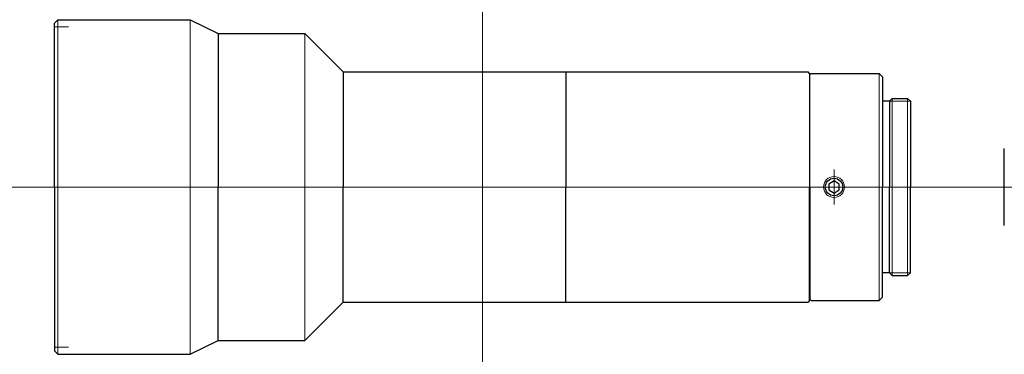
# Model space of a CAD drawing. Header units: millimetres. Extents: x -67 to 75, y 276 to 324.
import ezdxf

# ---------------------------------------------------------------- set-up
doc = ezdxf.new("R2010")
doc.units = ezdxf.units.MM
doc.header["$LTSCALE"] = 0.25
doc.linetypes.add('CENTER', pattern=[50.8, 31.75, -6.35, 6.35, -6.35])
doc.layers.add('00_補助線', color=252, linetype='Continuous', lineweight=0, plot=False)
for name, color, linetype, lineweight in [('01_外形線', 7, 'Continuous', 30), ('02_ﾈｼﾞ（断面）・遮光線仕切り', 7, 'Continuous', 20), ('03_ﾈｼﾞ・ﾛｰﾚｯﾄ・遮光線', 7, 'Continuous', 9), ('04_中心線', 1, 'CENTER', 20), ('06_面取線', 7, 'Continuous', 9)]:
    doc.layers.add(name, color=color, linetype=linetype, lineweight=lineweight)

msp = doc.modelspace()

# ---------------------------------------------------------------- linework, layer by layer
at = {"layer": '00_補助線'}
for p, q in [((-59.5, 323), (-61.5, 323)), ((-59.5, 277), (-61.5, 277))]:
    msp.add_line(p, q, dxfattribs=at)
for p, direction in [((0, 0), (0, 1)), ((0, 300), (1, 0))]:
    msp.add_xline(p, direction, dxfattribs=at)
at = {"layer": '01_外形線'}
for p, q in [((-61.5, 323.5), (-61, 324)), ((-61.5, 300), (-61.5, 323.5)), ((-61, 324), (-42, 324)), ((-42, 324), (-38, 322)), ((-38, 322), (-25.5, 322)), ((-38, 322), (-38, 300)), ((-20, 316.5), (-25.5, 322)), ((-20, 316.5), (46.8, 316.5)), ((-20, 316.5), (-20, 300)), ((12, 316.5), (12, 300)), ((47, 316.3), (46.8, 316.5)), ((47, 316.3), (47, 300)), ((47.03, 316.1), (47.23, 316.3)), ((47.03, 300), (47.03, 316.1)), ((47.23, 316.3), (57, 316.3)), ((57.5, 315.8), (57, 316.3)), ((57.5, 315.8), (57.5, 300)), ((58.5, 312.3), (57.5, 312.3)), ((58.5, 312.3), (58.9, 312.7)), ((58.5, 312.3), (58.5, 312.3)), ((58.5, 312.3), (58.5, 300)), ((58.9, 312.7), (61.1, 312.7)), ((61.5, 312.3), (61.1, 312.7)), ((61.5, 312.3), (61.5, 300)), ((75, 294.5), (75, 305.5)), ((-61.5, 300), (-61.5, 276.5)), ((-38, 278), (-38, 300)), ((-20, 283.5), (-20, 300)), ((12, 283.5), (12, 300)), ((47, 283.7), (47, 300)), ((47.03, 300), (47.03, 283.9)), ((57.5, 284.2), (57.5, 300)), ((58.5, 287.7), (58.5, 300)), ((61.5, 287.7), (61.5, 300)), ((58.5, 287.7), (57.5, 287.7)), ((58.5, 287.7), (58.9, 287.3)), ((58.5, 287.7), (58.5, 287.7)), ((58.9, 287.3), (61.1, 287.3)), ((61.5, 287.7), (61.1, 287.3)), ((-20, 283.5), (-25.5, 278)), ((-20, 283.5), (46.8, 283.5)), ((47, 283.7), (46.8, 283.5)), ((47.03, 283.9), (47.23, 283.7)), ((47.23, 283.7), (57, 283.7)), ((57.5, 284.2), (57, 283.7)), ((-42, 276), (-38, 278)), ((-38, 278), (-25.5, 278)), ((-61.5, 276.5), (-61, 276)), ((-61, 276), (-42, 276))]:
    msp.add_line(p, q, dxfattribs=at)
msp.add_lwpolyline([(49.78, 299.57), (50.53, 299.13), (51.28, 299.57), (51.28, 300.43), (50.53, 300.87), (49.78, 300.43)], close=True, dxfattribs=at)
msp.add_circle((50.53, 300), 1.25, dxfattribs=at)
at = {"layer": '02_ﾈｼﾞ（断面）・遮光線仕切り'}
for p, q in [((58.5, 312.3), (61.5, 312.3)), ((58.5, 287.7), (61.5, 287.7))]:
    msp.add_line(p, q, dxfattribs=at)
at = {"layer": '03_ﾈｼﾞ・ﾛｰﾚｯﾄ・遮光線'}
msp.add_circle((50.53, 300), 1.5, dxfattribs=at)
at = {"layer": '04_中心線'}
for p, q in [((50.53, 302.5), (50.53, 297.5)), ((75, 300), (-66.5, 300))]:
    msp.add_line(p, q, dxfattribs=at)
at = {"layer": '06_面取線'}
for p, q in [((-61, 324), (-61, 276)), ((57, 316.3), (57, 300)), ((58.9, 312.7), (58.9, 300)), ((61.1, 312.7), (61.1, 300)), ((57, 283.7), (57, 300)), ((58.9, 287.3), (58.9, 300)), ((61.1, 287.3), (61.1, 300))]:
    msp.add_line(p, q, dxfattribs=at)
at = {"layer": '06_面取線', "lineweight": 20}
for p, q in [((-42, 324), (-42, 300)), ((-25.5, 322), (-25.5, 300)), ((-42, 276), (-42, 300)), ((-25.5, 278), (-25.5, 300))]:
    msp.add_line(p, q, dxfattribs=at)

doc.saveas('drawing.dxf')
